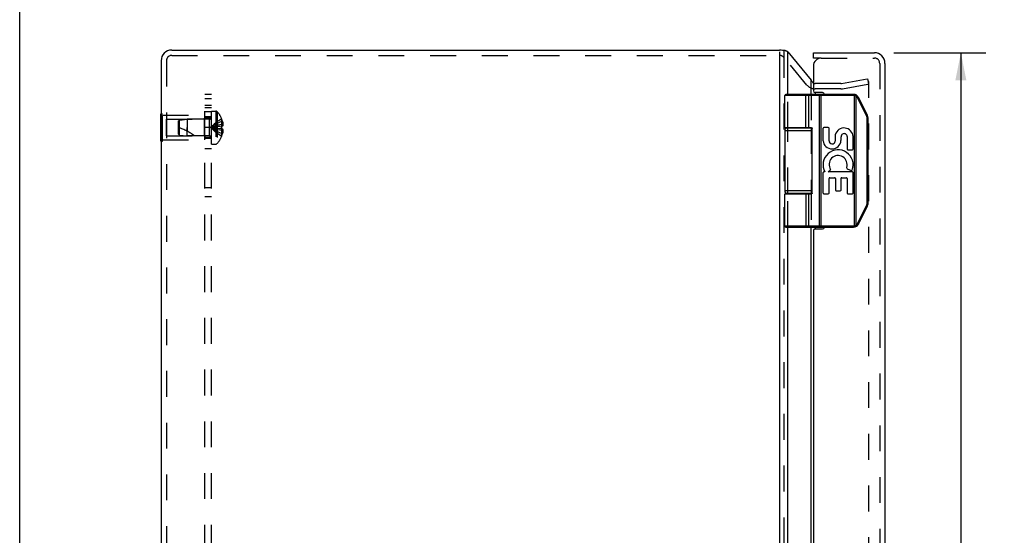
# Model space of a CAD drawing. Header units: inches. Extents: x 0 to 53.1, y 0 to 34.4.
# Tile 3 of 8: x 0 to 11.1, y 13.6 to 19.4. Entities that reach past the tile are written whole.
import ezdxf

# ---------------------------------------------------------------- set-up
doc = ezdxf.new("R2010")
doc.units = ezdxf.units.IN
doc.header["$LTSCALE"] = 2.921875
doc.header["$MEASUREMENT"] = 0
doc.linetypes.add('HIDDEN', pattern=[0.2, 0.1, -0.1])
doc.layers.get('0').update_dxf_attribs({"linetype": 'CONTINUOUS'})
for name, color, linetype in [('DEFAULT_2', 8, 'HIDDEN'), ('DIMENSIONS', 7, 'CONTINUOUS'), ('DOOR_ASSEMBLY', 7, 'CONTINUOUS'), ('SUBPANEL', 7, 'CONTINUOUS')]:
    doc.layers.add(name, color=color, linetype=linetype)
doc.styles.get("Standard").update_dxf_attribs({"font": 'arial.ttf'})
doc.dimstyles.new('DIMSTYLE_1', dxfattribs={"dimtxt": 0.234375, "dimasz": 0.3125, "dimexe": 0.09, "dimexo": 0.07, "dimgap": 0.0375, "dimtad": 0, "dimtih": 1, "dimtoh": 1, "dimzin": 4, "dimdsep": 46, "dimtxsty": 'Standard', "dimblk": '_FILLED', "dimblk1": '_FILLED', "dimblk2": '_FILLED', "dimcen": 0.09, "dimazin": 1, "dimtfac": 1, "dimtdec": 3, "dimtofl": 0, "dimtmove": 0, "dimatfit": 3, "dimldrblk": '_FILLED', "dimfxl": 0, "dimtolj": 1, "dimtzin": 4, "dimarcsym": 0})

# ---------------------------------------------------------------- blocks, each defined once
blk = doc.blocks.new('_FILLED')
at = {"color": 0, "linetype": 'ByBlock'}
blk.add_solid([(0, 0), (-1, 0.2), (-1, -0.2)], dxfattribs=at)
blk = doc.blocks.new('*D13')
at = {"layer": 'DIMENSIONS', "color": 2, "linetype": 'Continuous'}
for p, q in [((9.882, 19.007), (10.923, 19.007)), ((10.641, 19.007), (10.641, 13.431)), ((10.641, 7.067), (10.641, 12.611)), ((9.882, 7.067), (10.923, 7.067))]:
    blk.add_line(p, q, dxfattribs=at)
at = {"layer": 'DIMENSIONS', "color": 2, "linetype": 'Continuous', "xscale": 0.3125, "yscale": 0.3125, "zscale": 0.3125}
for p, rotation in [((10.641, 19.007), 90), ((10.641, 7.067), 270)]:
    blk.add_blockref('_FILLED', p, dxfattribs=dict(at, rotation=rotation))
at = {"layer": 'DIMENSIONS', "color": 2, "linetype": 'Continuous', "insert": (10.641, 13.314), "char_height": 0.2344, "width": 0.98106, "attachment_point": 2, "line_spacing_factor": 0.9}
blk.add_mtext('11.94\\PDOOR', dxfattribs=at)

msp = doc.modelspace()

# ---------------------------------------------------------------- linework, layer by layer
at = {"color": 7, "linetype": 'Continuous'}
for p, q in [((0, 0), (0, 34.375)), ((8.653, 19.032), (8.623, 19.032)), ((1.595, 18.006), (1.595, 18.318)), ((1.595, 18.318), (1.599, 18.318)), ((1.595, 18.162), (1.599, 18.162)), ((1.595, 18.006), (1.599, 18.006))]:
    msp.add_line(p, q, dxfattribs=at)
at = {"color": 3, "linetype": 'Continuous'}
for p, q in [((1.719, 19.037), (8.592, 19.037)), ((8.592, 19.016), (8.592, 7.106)), ((8.684, 18.537), (8.684, 19.016)), ((8.684, 19.016), (8.947, 18.698)), ((1.599, 18.917), (1.599, 7.157)), ((8.947, 18.537), (8.947, 18.698)), ((8.993, 18.557), (8.993, 18.537)), ((8.684, 18.157), (8.684, 18.162)), ((8.947, 18.157), (8.947, 18.161)), ((8.684, 17.412), (8.684, 17.417)), ((8.947, 17.412), (8.947, 17.417)), ((8.684, 9.037), (8.684, 17.037)), ((8.947, 9.037), (8.947, 17.037)), ((8.993, 17.037), (8.993, 17.017))]:
    msp.add_line(p, q, dxfattribs=at)
for points in [[(8.635, 19.027), (8.637, 19.028), (8.639, 19.029), (8.642, 19.03), (8.645, 19.031), (8.647, 19.031), (8.65, 19.032), (8.653, 19.032), (8.653, 19.032)], [(8.653, 19.032), (8.655, 19.032), (8.658, 19.031), (8.661, 19.031), (8.663, 19.03), (8.665, 19.029), (8.667, 19.028), (8.669, 19.027)], [(8.684, 19.016), (8.682, 19.018), (8.679, 19.02), (8.677, 19.021), (8.674, 19.023), (8.672, 19.025), (8.669, 19.027)], [(8.947, 18.698), (8.948, 18.696), (8.949, 18.694), (8.95, 18.693), (8.951, 18.691), (8.952, 18.689), (8.953, 18.688)], [(8.953, 18.688), (8.958, 18.682), (8.962, 18.676), (8.967, 18.67), (8.972, 18.664), (8.973, 18.662)]]:
    msp.add_lwpolyline(points, dxfattribs=at)
for centre, radius, start, end in [((1.719, 18.917), 0.12, 90, 180), ((8.592, 18.917), 0.12, 73.6982, 90), ((8.993, 18.719), 0.06, 250.4463, 251.1917)]:
    msp.add_arc(centre, radius, start, end, dxfattribs=at)
at = {"layer": 'DEFAULT_2', "color": 8, "linetype": 'HIDDEN'}
for p, q in [((1.719, 18.977), (8.592, 18.977)), ((8.638, 19.016), (8.638, 7.158)), ((8.901, 18.642), (8.638, 18.955)), ((1.659, 18.917), (1.659, 7.157)), ((9.292, 18.66), (9.589, 18.712)), ((9.599, 18.653), (9.589, 18.712)), ((9.282, 18.659), (8.993, 18.659)), ((9.282, 18.599), (8.993, 18.599)), ((9.302, 18.601), (9.599, 18.653)), ((9.599, 7.396), (9.599, 18.677)), ((8.684, 18.162), (8.684, 18.537)), ((8.947, 18.537), (8.947, 18.161)), ((1.599, 18.318), (1.616, 18.318)), ((1.616, 18.006), (1.616, 18.318)), ((1.616, 18.302), (2.095, 18.302)), ((1.657, 18.257), (1.657, 18.067)), ((1.657, 18.257), (2.085, 18.257)), ((2.085, 18.257), (2.095, 18.267)), ((2.085, 18.257), (2.085, 18.067)), ((2.095, 18.022), (2.095, 18.302)), ((2.17, 17.975), (2.17, 18.348)), ((2.17, 18.348), (2.216, 18.348)), ((2.216, 18.348), (2.216, 17.975)), ((2.231, 18.342), (2.231, 17.981)), ((2.283, 18.261), (2.283, 18.261)), ((2.283, 18.261), (2.283, 18.26)), ((2.283, 18.26), (2.283, 18.177)), ((1.599, 18.162), (1.616, 18.162)), ((1.795, 18.236), (1.805, 18.247)), ((1.795, 18.088), (1.795, 18.236)), ((1.805, 18.247), (1.895, 18.256)), ((1.805, 18.077), (1.805, 18.247)), ((1.895, 18.256), (1.895, 18.162)), ((2.142, 18.256), (1.895, 18.256)), ((1.895, 18.068), (1.895, 18.162)), ((1.895, 18.162), (1.895, 18.12)), ((2.142, 18.256), (2.142, 18.068)), ((2.219, 18.17), (2.198, 18.168)), ((2.24, 18.173), (2.218, 18.17)), ((2.261, 18.175), (2.239, 18.173)), ((2.283, 18.177), (2.261, 18.175)), ((2.283, 18.146), (2.261, 18.148)), ((2.283, 18.23), (2.293, 18.23)), ((2.283, 18.197), (2.298, 18.197)), ((2.283, 18.177), (2.283, 18.175)), ((2.283, 18.177), (2.293, 18.177)), ((2.283, 18.177), (2.283, 18.177)), ((2.283, 18.164), (2.283, 18.162)), ((2.283, 18.162), (2.283, 18.159)), ((2.283, 18.149), (2.283, 18.146)), ((2.283, 18.146), (2.283, 18.063)), ((2.283, 18.146), (2.283, 18.146)), ((2.293, 18.146), (2.283, 18.146)), ((8.684, 17.417), (8.684, 18.157)), ((8.947, 18.157), (8.947, 17.417)), ((1.657, 18.067), (2.085, 18.067)), ((1.795, 18.088), (1.805, 18.077)), ((1.805, 18.077), (1.895, 18.068)), ((2.142, 18.068), (1.895, 18.068)), ((2.085, 18.067), (2.095, 18.057)), ((2.283, 18.127), (2.298, 18.127)), ((2.283, 18.093), (2.293, 18.093)), ((2.283, 18.063), (2.283, 18.062)), ((2.283, 18.062), (2.283, 18.062)), ((1.599, 18.006), (1.616, 18.006)), ((1.616, 18.022), (2.095, 18.022)), ((2.17, 17.975), (2.216, 17.975)), ((8.684, 17.037), (8.684, 17.412)), ((8.947, 17.412), (8.947, 17.037))]:
    msp.add_line(p, q, dxfattribs=at)
for points in [[(9.589, 18.687), (9.589, 18.687), (9.588, 18.687)], [(9.594, 18.686), (9.593, 18.687), (9.592, 18.687), (9.591, 18.687), (9.59, 18.687), (9.589, 18.687)], [(9.599, 18.677), (9.599, 18.679), (9.599, 18.68), (9.599, 18.681), (9.598, 18.682), (9.598, 18.683), (9.597, 18.683), (9.596, 18.684), (9.596, 18.685), (9.595, 18.686), (9.594, 18.686)], [(2.283, 18.261), (2.261, 18.247), (2.239, 18.232), (2.218, 18.216), (2.198, 18.199), (2.178, 18.181), (2.159, 18.162)], [(2.283, 18.23), (2.261, 18.221), (2.24, 18.21), (2.219, 18.199), (2.198, 18.188), (2.178, 18.175), (2.159, 18.162)], [(2.283, 18.197), (2.261, 18.192), (2.24, 18.187), (2.219, 18.181), (2.198, 18.175), (2.178, 18.168), (2.159, 18.162)], [(2.198, 18.168), (2.178, 18.165), (2.159, 18.162)], [(2.198, 18.168), (2.178, 18.165), (2.159, 18.162)], [(2.283, 18.062), (2.261, 18.076), (2.239, 18.091), (2.218, 18.107), (2.198, 18.124), (2.178, 18.142), (2.159, 18.162)], [(2.283, 18.093), (2.261, 18.103), (2.24, 18.113), (2.219, 18.124), (2.198, 18.136), (2.178, 18.148), (2.159, 18.162)], [(2.283, 18.127), (2.261, 18.132), (2.24, 18.137), (2.219, 18.142), (2.198, 18.148), (2.178, 18.155), (2.159, 18.162)], [(2.261, 18.148), (2.239, 18.151), (2.218, 18.153), (2.198, 18.156), (2.178, 18.159), (2.159, 18.162)], [(2.24, 18.151), (2.219, 18.153), (2.198, 18.156), (2.178, 18.159), (2.159, 18.162)], [(2.283, 18.162), (2.283, 18.164), (2.283, 18.167), (2.283, 18.169), (2.283, 18.172), (2.283, 18.175), (2.283, 18.177)], [(2.283, 18.172), (2.283, 18.169), (2.283, 18.167)], [(2.283, 18.146), (2.283, 18.149), (2.283, 18.151), (2.283, 18.154), (2.283, 18.156), (2.283, 18.159), (2.283, 18.162)], [(2.283, 18.156), (2.283, 18.154), (2.283, 18.151)], [(2.293, 18.23), (2.294, 18.226), (2.295, 18.222), (2.296, 18.218), (2.296, 18.213), (2.297, 18.209), (2.298, 18.205), (2.298, 18.201), (2.298, 18.197)], [(2.298, 18.197), (2.298, 18.194), (2.298, 18.192), (2.297, 18.19), (2.297, 18.187), (2.296, 18.185), (2.295, 18.182), (2.294, 18.18), (2.293, 18.177)], [(2.293, 18.146), (2.294, 18.144), (2.295, 18.141), (2.296, 18.139), (2.297, 18.136), (2.297, 18.134), (2.298, 18.131), (2.298, 18.129), (2.298, 18.127)], [(2.298, 18.127), (2.298, 18.123), (2.298, 18.118), (2.297, 18.114), (2.296, 18.11), (2.296, 18.106), (2.295, 18.102), (2.294, 18.097), (2.293, 18.093)]]:
    msp.add_lwpolyline(points, dxfattribs=at)
for centre, radius, start, end in [((1.719, 18.917), 0.06, 90, 180), ((8.592, 18.917), 0.06, 40, 90), ((8.993, 18.719), 0.12, 220, 270), ((8.993, 18.719), 0.06, 254.7667, 270), ((9.282, 18.719), 0.06, 270, 280), ((9.282, 18.719), 0.12, 270, 280), ((2.142, 18.284), 0.0282, 270, 360), ((2.216, 18.328), 0.02, 43.5138, 90), ((2.041, 18.162), 0.262, 22.3613, 43.5138), ((2.041, 18.162), 0.261, 15.1941, 22.0894), ((1.625, 17.616), 0.571, 52.1862, 72.6646), ((2.142, 18.039), 0.0282, 0, 90), ((2.041, 18.162), 0.262, 316.4862, 337.6387), ((2.041, 18.162), 0.261, 337.9106, 344.8059), ((2.216, 17.995), 0.02, 270, 316.4862)]:
    msp.add_arc(centre, radius, start, end, dxfattribs=at)
at = {"layer": 'DOOR_ASSEMBLY', "color": 7, "linetype": 'Continuous'}
for p, q in [((8.973, 18.947), (8.973, 19.007)), ((9.063, 18.947), (8.973, 18.947)), ((8.65, 18.162), (8.65, 18.524)), ((9.428, 18.524), (8.65, 18.524)), ((9.428, 18.537), (8.663, 18.537)), ((8.881, 18.537), (8.881, 18.537)), ((8.881, 18.537), (8.881, 18.537)), ((8.881, 18.537), (8.881, 18.537)), ((8.881, 18.537), (8.881, 18.537)), ((8.887, 18.162), (8.887, 18.524)), ((8.887, 18.162), (8.887, 18.524)), ((8.923, 18.162), (8.923, 18.524)), ((9.044, 18.532), (9.043, 18.532)), ((9.044, 18.532), (9.044, 18.532)), ((9.044, 18.531), (9.044, 18.532)), ((9.044, 18.531), (9.044, 18.531)), ((9.044, 18.53), (9.044, 18.531)), ((9.044, 18.53), (9.044, 18.53)), ((9.044, 18.53), (9.044, 18.53)), ((9.044, 18.529), (9.044, 18.53)), ((9.044, 18.529), (9.044, 18.529)), ((9.044, 18.529), (9.044, 18.529)), ((9.044, 18.528), (9.044, 18.529)), ((9.044, 18.528), (9.044, 18.528)), ((9.044, 18.527), (9.044, 18.528)), ((9.044, 18.527), (9.044, 18.527)), ((9.044, 18.526), (9.044, 18.526)), ((9.044, 18.525), (9.044, 18.526)), ((9.044, 18.525), (9.044, 18.525)), ((9.044, 18.525), (9.044, 18.525)), ((9.044, 18.524), (9.044, 18.525)), ((9.044, 17.05), (9.044, 18.524)), ((9.063, 17.037), (9.063, 18.537)), ((9.428, 18.524), (9.428, 18.537)), ((9.44, 18.522), (9.443, 18.535)), ((9.44, 17.051), (9.44, 18.522)), ((9.457, 18.516), (9.458, 18.516)), ((9.457, 18.515), (9.457, 18.516)), ((9.457, 17.058), (9.457, 18.515)), ((9.458, 18.518), (9.459, 18.518)), ((9.458, 18.517), (9.458, 18.518)), ((9.458, 18.516), (9.458, 18.517)), ((9.459, 18.519), (9.46, 18.52)), ((9.459, 18.519), (9.459, 18.519)), ((9.459, 18.519), (9.459, 18.519)), ((9.459, 18.518), (9.459, 18.519)), ((9.46, 18.52), (9.46, 18.521)), ((9.46, 18.521), (9.461, 18.521)), ((9.46, 18.52), (9.46, 18.52)), ((9.46, 18.52), (9.46, 18.52)), ((9.461, 18.523), (9.461, 18.523)), ((9.461, 18.522), (9.461, 18.523)), ((9.461, 18.522), (9.461, 18.522)), ((9.461, 18.522), (9.461, 18.522)), ((9.461, 18.522), (9.461, 18.522)), ((9.461, 18.521), (9.461, 18.522)), ((9.474, 18.497), (9.475, 18.497)), ((9.474, 18.496), (9.474, 18.497)), ((9.575, 18.294), (9.474, 18.496)), ((9.475, 18.497), (9.476, 18.497)), ((9.476, 18.497), (9.477, 18.498)), ((9.477, 18.498), (9.478, 18.499)), ((9.477, 18.498), (9.477, 18.498)), ((9.478, 18.499), (9.479, 18.499)), ((9.479, 18.499), (9.48, 18.499)), ((9.479, 18.499), (9.479, 18.499)), ((9.48, 18.5), (9.48, 18.5)), ((9.48, 18.499), (9.48, 18.5)), ((9.48, 18.5), (9.481, 18.5)), ((9.481, 18.5), (9.482, 18.501)), ((9.481, 18.5), (9.481, 18.5)), ((9.481, 18.5), (9.481, 18.5)), ((9.482, 18.501), (9.482, 18.501)), ((9.482, 18.501), (9.482, 18.501)), ((9.482, 18.501), (9.482, 18.501)), ((9.482, 18.501), (9.482, 18.501)), ((9.585, 18.3), (9.484, 18.502)), ((9.576, 18.295), (9.577, 18.295)), ((9.577, 18.295), (9.578, 18.295)), ((9.578, 18.296), (9.579, 18.296)), ((9.579, 18.296), (9.58, 18.297)), ((9.58, 18.297), (9.581, 18.297)), ((9.58, 18.297), (9.58, 18.297)), ((9.58, 17.301), (9.58, 18.272)), ((9.58, 18.272), (9.591, 18.272)), ((9.581, 18.297), (9.582, 18.298)), ((9.581, 18.297), (9.581, 18.297)), ((9.582, 18.298), (9.583, 18.298)), ((9.582, 18.298), (9.582, 18.298)), ((9.582, 18.298), (9.582, 18.298)), ((9.582, 18.298), (9.582, 18.298)), ((9.583, 18.299), (9.583, 18.299)), ((9.583, 18.298), (9.583, 18.299)), ((9.583, 18.299), (9.584, 18.299)), ((9.583, 18.298), (9.583, 18.298)), ((9.591, 17.301), (9.591, 18.272)), ((8.68, 18.157), (8.959, 18.157)), ((8.73, 18.162), (8.73, 18.157)), ((8.886, 18.162), (8.886, 18.157)), ((8.961, 17.422), (8.961, 18.152)), ((9.082, 18.154), (9.082, 18.013)), ((9.142, 18.163), (9.091, 18.163)), ((9.151, 18.013), (9.151, 18.154)), ((8.65, 18.127), (8.65, 17.447)), ((8.65, 18.127), (8.961, 18.127)), ((9.221, 18.081), (9.221, 18.006)), ((9.286, 18.014), (9.286, 18.057)), ((9.355, 18.059), (9.355, 17.92)), ((9.422, 17.92), (9.422, 18.059)), ((9.363, 17.911), (9.414, 17.911)), ((9.082, 17.653), (9.082, 17.422)), ((9.102, 17.662), (9.091, 17.662)), ((9.14, 17.662), (9.165, 17.68)), ((9.414, 17.662), (9.14, 17.662)), ((9.159, 17.594), (9.214, 17.594)), ((9.294, 17.594), (9.347, 17.594)), ((9.356, 17.696), (9.401, 17.677)), ((9.422, 17.422), (9.422, 17.653)), ((9.151, 17.422), (9.151, 17.586)), ((9.222, 17.586), (9.222, 17.456)), ((9.286, 17.456), (9.286, 17.586)), ((9.355, 17.586), (9.355, 17.422)), ((8.961, 17.447), (8.65, 17.447)), ((8.65, 17.05), (8.65, 17.412)), ((8.65, 17.412), (8.941, 17.412)), ((8.959, 17.417), (8.68, 17.417)), ((8.73, 17.417), (8.73, 17.412)), ((8.886, 17.417), (8.886, 17.412)), ((8.923, 17.05), (8.923, 17.412)), ((9.091, 17.413), (9.142, 17.413)), ((9.231, 17.448), (9.278, 17.448)), ((9.363, 17.413), (9.414, 17.413)), ((9.474, 17.077), (9.575, 17.279)), ((9.484, 17.071), (9.585, 17.273)), ((9.575, 17.279), (9.576, 17.279)), ((9.576, 17.279), (9.577, 17.278)), ((9.577, 17.278), (9.577, 17.278)), ((9.577, 17.278), (9.578, 17.278)), ((9.578, 17.278), (9.579, 17.277)), ((9.579, 17.277), (9.58, 17.277)), ((9.58, 17.301), (9.591, 17.301)), ((9.58, 17.277), (9.58, 17.277)), ((9.58, 17.277), (9.58, 17.276)), ((9.58, 17.276), (9.581, 17.276)), ((9.581, 17.276), (9.581, 17.276)), ((9.581, 17.276), (9.582, 17.276)), ((9.582, 17.276), (9.582, 17.275)), ((9.582, 17.275), (9.582, 17.275)), ((9.582, 17.275), (9.582, 17.275)), ((9.582, 17.275), (9.583, 17.275)), ((9.583, 17.275), (9.583, 17.275)), ((9.583, 17.275), (9.583, 17.275)), ((9.583, 17.275), (9.583, 17.275)), ((8.65, 17.05), (9.428, 17.05)), ((8.663, 17.037), (9.428, 17.037)), ((8.881, 17.037), (8.881, 17.037)), ((8.881, 17.037), (8.881, 17.037)), ((8.881, 17.037), (8.881, 17.037)), ((8.881, 17.037), (8.881, 17.037)), ((8.881, 17.037), (8.881, 17.037)), ((9.044, 17.05), (9.044, 17.049)), ((9.044, 17.049), (9.044, 17.049)), ((9.044, 17.049), (9.044, 17.048)), ((9.044, 17.048), (9.044, 17.048)), ((9.044, 17.048), (9.044, 17.048)), ((9.044, 17.048), (9.044, 17.047)), ((9.044, 17.047), (9.044, 17.047)), ((9.044, 17.047), (9.044, 17.046)), ((9.044, 17.046), (9.044, 17.046)), ((9.044, 17.046), (9.044, 17.045)), ((9.044, 17.045), (9.044, 17.045)), ((9.044, 17.045), (9.044, 17.045)), ((9.044, 17.045), (9.044, 17.044)), ((9.044, 17.044), (9.044, 17.043)), ((9.044, 17.044), (9.044, 17.044)), ((9.044, 17.043), (9.044, 17.043)), ((9.044, 17.043), (9.044, 17.043)), ((9.044, 17.043), (9.044, 17.042)), ((9.044, 17.042), (9.044, 17.042)), ((9.044, 17.042), (9.044, 17.042)), ((9.428, 17.05), (9.428, 17.037)), ((9.44, 17.051), (9.443, 17.039)), ((9.457, 17.058), (9.457, 17.057)), ((9.457, 17.057), (9.458, 17.057)), ((9.458, 17.057), (9.458, 17.056)), ((9.458, 17.056), (9.458, 17.056)), ((9.458, 17.056), (9.459, 17.055)), ((9.459, 17.055), (9.459, 17.055)), ((9.459, 17.055), (9.459, 17.054)), ((9.459, 17.054), (9.459, 17.054)), ((9.459, 17.054), (9.46, 17.054)), ((9.46, 17.054), (9.46, 17.053)), ((9.46, 17.053), (9.46, 17.053)), ((9.46, 17.053), (9.46, 17.053)), ((9.46, 17.053), (9.46, 17.052)), ((9.46, 17.052), (9.461, 17.052)), ((9.461, 17.052), (9.461, 17.052)), ((9.461, 17.052), (9.461, 17.052)), ((9.461, 17.052), (9.461, 17.051)), ((9.461, 17.051), (9.461, 17.051)), ((9.461, 17.051), (9.461, 17.051)), ((9.474, 17.077), (9.475, 17.077)), ((9.475, 17.077), (9.476, 17.076)), ((9.476, 17.076), (9.476, 17.076)), ((9.476, 17.076), (9.477, 17.075)), ((9.477, 17.075), (9.478, 17.075)), ((9.478, 17.075), (9.478, 17.075)), ((9.478, 17.075), (9.479, 17.074)), ((9.479, 17.074), (9.479, 17.074)), ((9.479, 17.074), (9.48, 17.074)), ((9.48, 17.074), (9.48, 17.074)), ((9.48, 17.074), (9.481, 17.073)), ((9.481, 17.073), (9.481, 17.073)), ((9.481, 17.073), (9.481, 17.073)), ((9.481, 17.073), (9.481, 17.073)), ((9.481, 17.073), (9.482, 17.073)), ((9.482, 17.073), (9.482, 17.073)), ((9.482, 17.073), (9.482, 17.073)), ((9.482, 17.073), (9.482, 17.072))]:
    msp.add_line(p, q, dxfattribs=at)
at = {"layer": 'DOOR_ASSEMBLY', "color": 3, "linetype": 'Continuous'}
for p, q in [((8.973, 19.007), (9.663, 19.007)), ((8.973, 18.857), (8.973, 18.577)), ((9.783, 18.887), (9.783, 7.187)), ((9.078, 18.557), (8.993, 18.557)), ((8.973, 16.997), (8.973, 9.077)), ((8.993, 17.017), (9.078, 17.017))]:
    msp.add_line(p, q, dxfattribs=at)
at = {"layer": 'DOOR_ASSEMBLY', "color": 8, "linetype": 'HIDDEN'}
for p, q in [((9.063, 18.947), (9.663, 18.947)), ((9.723, 18.887), (9.723, 7.187))]:
    msp.add_line(p, q, dxfattribs=at)
at = {"layer": 'DOOR_ASSEMBLY', "color": 7, "linetype": 'Continuous'}
for points in [[(8.887, 18.524), (8.887, 18.524), (8.887, 18.524), (8.887, 18.525), (8.887, 18.525), (8.887, 18.525), (8.887, 18.525), (8.887, 18.525), (8.887, 18.526), (8.887, 18.526), (8.887, 18.526), (8.887, 18.526), (8.887, 18.526), (8.887, 18.527), (8.887, 18.527), (8.887, 18.527), (8.887, 18.527), (8.887, 18.528), (8.887, 18.528), (8.887, 18.528), (8.887, 18.528), (8.887, 18.528), (8.887, 18.529), (8.887, 18.529), (8.887, 18.529), (8.887, 18.529), (8.887, 18.529), (8.887, 18.53), (8.887, 18.53), (8.886, 18.53), (8.886, 18.53), (8.886, 18.53), (8.886, 18.53), (8.886, 18.531), (8.886, 18.531), (8.886, 18.531), (8.886, 18.531), (8.886, 18.531), (8.886, 18.532), (8.886, 18.532), (8.886, 18.532), (8.886, 18.532), (8.886, 18.532), (8.886, 18.532), (8.886, 18.533), (8.885, 18.533), (8.885, 18.533), (8.885, 18.533), (8.885, 18.533), (8.885, 18.533), (8.885, 18.533), (8.885, 18.534), (8.885, 18.534), (8.885, 18.534), (8.885, 18.534), (8.885, 18.534), (8.885, 18.534), (8.884, 18.534), (8.884, 18.535), (8.884, 18.535), (8.884, 18.535), (8.884, 18.535), (8.884, 18.535), (8.884, 18.535), (8.884, 18.535), (8.884, 18.535), (8.884, 18.535), (8.883, 18.535), (8.883, 18.536), (8.883, 18.536), (8.883, 18.536), (8.883, 18.536), (8.883, 18.536), (8.883, 18.536), (8.883, 18.536), (8.883, 18.536), (8.883, 18.536), (8.882, 18.536), (8.882, 18.536), (8.882, 18.536), (8.882, 18.536), (8.882, 18.536), (8.882, 18.536), (8.882, 18.536), (8.882, 18.537), (8.882, 18.537), (8.881, 18.537), (8.881, 18.537), (8.881, 18.537)], [(8.887, 18.524), (8.887, 18.524), (8.887, 18.524), (8.887, 18.525), (8.887, 18.525), (8.887, 18.525), (8.887, 18.525), (8.887, 18.525), (8.887, 18.526), (8.887, 18.526), (8.887, 18.526), (8.887, 18.526), (8.887, 18.526), (8.887, 18.527), (8.887, 18.527), (8.887, 18.527), (8.887, 18.527), (8.887, 18.528), (8.887, 18.528), (8.887, 18.528), (8.887, 18.528), (8.887, 18.528), (8.887, 18.529), (8.887, 18.529), (8.887, 18.529), (8.887, 18.529), (8.887, 18.529), (8.887, 18.53), (8.887, 18.53), (8.887, 18.53), (8.886, 18.53), (8.886, 18.53), (8.886, 18.53), (8.886, 18.531), (8.886, 18.531), (8.886, 18.531), (8.886, 18.531), (8.886, 18.531), (8.886, 18.532), (8.886, 18.532), (8.886, 18.532), (8.886, 18.532), (8.886, 18.532), (8.886, 18.532), (8.886, 18.533), (8.885, 18.533), (8.885, 18.533), (8.885, 18.533), (8.885, 18.533), (8.885, 18.533), (8.885, 18.533), (8.885, 18.534), (8.885, 18.534), (8.885, 18.534), (8.885, 18.534), (8.885, 18.534), (8.885, 18.534), (8.884, 18.534), (8.884, 18.535), (8.884, 18.535), (8.884, 18.535), (8.884, 18.535), (8.884, 18.535), (8.884, 18.535), (8.884, 18.535), (8.884, 18.535), (8.884, 18.535), (8.884, 18.535), (8.883, 18.536), (8.883, 18.536), (8.883, 18.536), (8.883, 18.536), (8.883, 18.536), (8.883, 18.536), (8.883, 18.536), (8.883, 18.536), (8.883, 18.536), (8.882, 18.536), (8.882, 18.536), (8.882, 18.536), (8.882, 18.536), (8.882, 18.536), (8.882, 18.536), (8.882, 18.536), (8.882, 18.537), (8.882, 18.537), (8.882, 18.537), (8.881, 18.537), (8.881, 18.537), (8.881, 18.537)], [(8.923, 18.524), (8.923, 18.524), (8.923, 18.524), (8.923, 18.524), (8.923, 18.525), (8.923, 18.525), (8.923, 18.525), (8.923, 18.525), (8.923, 18.525), (8.923, 18.526), (8.923, 18.526), (8.923, 18.526), (8.923, 18.526), (8.923, 18.526), (8.923, 18.527), (8.923, 18.527), (8.923, 18.527), (8.923, 18.527), (8.923, 18.528), (8.923, 18.528), (8.923, 18.528), (8.923, 18.528), (8.923, 18.528), (8.923, 18.529), (8.922, 18.529), (8.922, 18.529), (8.922, 18.529), (8.922, 18.529), (8.922, 18.53), (8.922, 18.53), (8.922, 18.53), (8.922, 18.53), (8.922, 18.53), (8.922, 18.53), (8.922, 18.531), (8.922, 18.531), (8.922, 18.531), (8.921, 18.531), (8.921, 18.531), (8.921, 18.532), (8.921, 18.532), (8.921, 18.532), (8.921, 18.532), (8.921, 18.532), (8.921, 18.532), (8.921, 18.533), (8.921, 18.533), (8.92, 18.533), (8.92, 18.533), (8.92, 18.533), (8.92, 18.533), (8.92, 18.533), (8.92, 18.534), (8.92, 18.534), (8.92, 18.534), (8.919, 18.534), (8.919, 18.534), (8.919, 18.534), (8.919, 18.534), (8.919, 18.535), (8.919, 18.535), (8.919, 18.535), (8.918, 18.535), (8.918, 18.535), (8.918, 18.535), (8.918, 18.535), (8.918, 18.535), (8.918, 18.535), (8.918, 18.535), (8.917, 18.536), (8.917, 18.536), (8.917, 18.536), (8.917, 18.536), (8.917, 18.536), (8.917, 18.536), (8.917, 18.536), (8.916, 18.536), (8.916, 18.536), (8.916, 18.536), (8.916, 18.536), (8.916, 18.536), (8.916, 18.536), (8.915, 18.536), (8.915, 18.536), (8.915, 18.536), (8.915, 18.537), (8.915, 18.537), (8.915, 18.537), (8.914, 18.537), (8.914, 18.537), (8.914, 18.537), (8.914, 18.537), (8.914, 18.537), (8.914, 18.537), (8.913, 18.537)], [(9.043, 18.532), (9.043, 18.532), (9.043, 18.533), (9.043, 18.533), (9.043, 18.533), (9.043, 18.533), (9.043, 18.533), (9.043, 18.533), (9.043, 18.533), (9.043, 18.534), (9.043, 18.534), (9.043, 18.534), (9.043, 18.534), (9.043, 18.534), (9.043, 18.534), (9.043, 18.534), (9.043, 18.535), (9.043, 18.535), (9.043, 18.535), (9.043, 18.535), (9.043, 18.535), (9.043, 18.535), (9.043, 18.535), (9.043, 18.535), (9.043, 18.535), (9.043, 18.535), (9.043, 18.536), (9.043, 18.536), (9.043, 18.536), (9.043, 18.536), (9.043, 18.536), (9.043, 18.536), (9.043, 18.536), (9.043, 18.536), (9.043, 18.536), (9.042, 18.536), (9.042, 18.536), (9.042, 18.536), (9.042, 18.536), (9.042, 18.536), (9.042, 18.536), (9.042, 18.536), (9.042, 18.537), (9.042, 18.537), (9.042, 18.537), (9.042, 18.537), (9.042, 18.537), (9.042, 18.537), (9.042, 18.537), (9.042, 18.537), (9.042, 18.537), (9.042, 18.537)], [(9.044, 18.526), (9.044, 18.526), (9.044, 18.527)], [(9.457, 18.515), (9.457, 18.516), (9.456, 18.516), (9.455, 18.516), (9.455, 18.517), (9.454, 18.517), (9.454, 18.517), (9.453, 18.517), (9.453, 18.518), (9.452, 18.518), (9.452, 18.518), (9.451, 18.518), (9.451, 18.519), (9.45, 18.519), (9.45, 18.519), (9.449, 18.519), (9.449, 18.519), (9.448, 18.52), (9.448, 18.52), (9.447, 18.52), (9.446, 18.52), (9.446, 18.52), (9.445, 18.521), (9.445, 18.521), (9.444, 18.521), (9.444, 18.521), (9.443, 18.521), (9.443, 18.522), (9.442, 18.522), (9.441, 18.522), (9.441, 18.522), (9.44, 18.522), (9.44, 18.522)], [(9.474, 18.496), (9.474, 18.497), (9.473, 18.497), (9.473, 18.498), (9.473, 18.498), (9.473, 18.499), (9.472, 18.499), (9.472, 18.5), (9.472, 18.5), (9.471, 18.5), (9.471, 18.501), (9.471, 18.501), (9.471, 18.502), (9.47, 18.502), (9.47, 18.503), (9.47, 18.503), (9.469, 18.504), (9.469, 18.504), (9.469, 18.504), (9.468, 18.505), (9.468, 18.505), (9.468, 18.506), (9.467, 18.506), (9.467, 18.507), (9.467, 18.507), (9.466, 18.507), (9.466, 18.508), (9.466, 18.508), (9.465, 18.508), (9.465, 18.509), (9.464, 18.509), (9.464, 18.51), (9.464, 18.51), (9.463, 18.51), (9.463, 18.511), (9.463, 18.511), (9.462, 18.511), (9.462, 18.512), (9.461, 18.512), (9.461, 18.512), (9.46, 18.513), (9.46, 18.513), (9.46, 18.513), (9.459, 18.514), (9.459, 18.514), (9.458, 18.514), (9.458, 18.515), (9.457, 18.515), (9.457, 18.515)], [(9.46, 18.521), (9.46, 18.521), (9.46, 18.521)], [(9.461, 18.523), (9.462, 18.523), (9.462, 18.523), (9.462, 18.523), (9.462, 18.523), (9.462, 18.524), (9.462, 18.524), (9.462, 18.524), (9.462, 18.524), (9.462, 18.524), (9.462, 18.524), (9.462, 18.524), (9.462, 18.524), (9.462, 18.524), (9.462, 18.525), (9.462, 18.525), (9.462, 18.525), (9.462, 18.525), (9.462, 18.525), (9.462, 18.525), (9.462, 18.525), (9.462, 18.525), (9.462, 18.525), (9.462, 18.525), (9.462, 18.525), (9.462, 18.525), (9.462, 18.526), (9.462, 18.526), (9.462, 18.526), (9.462, 18.526), (9.463, 18.526), (9.463, 18.526), (9.463, 18.526), (9.463, 18.526), (9.463, 18.526), (9.463, 18.526), (9.462, 18.526), (9.462, 18.526), (9.462, 18.526), (9.462, 18.526), (9.462, 18.526), (9.462, 18.526), (9.462, 18.526), (9.462, 18.526)], [(9.482, 18.501), (9.482, 18.501), (9.483, 18.501), (9.483, 18.501), (9.483, 18.501), (9.483, 18.501), (9.483, 18.501), (9.483, 18.501), (9.483, 18.501), (9.483, 18.502), (9.483, 18.502), (9.483, 18.502), (9.483, 18.502), (9.483, 18.502), (9.483, 18.502), (9.483, 18.502), (9.483, 18.502), (9.483, 18.502), (9.484, 18.502), (9.484, 18.502), (9.484, 18.502), (9.484, 18.502), (9.484, 18.502), (9.484, 18.502), (9.484, 18.502), (9.484, 18.502), (9.484, 18.502), (9.484, 18.502), (9.484, 18.502), (9.484, 18.502), (9.484, 18.502)], [(9.575, 18.294), (9.575, 18.294), (9.576, 18.295)], [(9.58, 18.272), (9.58, 18.272), (9.58, 18.273), (9.58, 18.274), (9.58, 18.274), (9.58, 18.275), (9.58, 18.275), (9.58, 18.276), (9.58, 18.276), (9.58, 18.277), (9.58, 18.277), (9.58, 18.278), (9.58, 18.278), (9.58, 18.279), (9.58, 18.28), (9.58, 18.28), (9.579, 18.281), (9.579, 18.281), (9.579, 18.282), (9.579, 18.282), (9.579, 18.283), (9.579, 18.283), (9.579, 18.284), (9.579, 18.284), (9.578, 18.285), (9.578, 18.285), (9.578, 18.286), (9.578, 18.286), (9.578, 18.287), (9.578, 18.287), (9.578, 18.288), (9.577, 18.289), (9.577, 18.289), (9.577, 18.29), (9.577, 18.29), (9.577, 18.291), (9.576, 18.291), (9.576, 18.292), (9.576, 18.292), (9.576, 18.293), (9.575, 18.293), (9.575, 18.294), (9.575, 18.294)], [(9.578, 18.295), (9.578, 18.296), (9.578, 18.296)], [(9.584, 18.299), (9.584, 18.299), (9.584, 18.299), (9.584, 18.299), (9.584, 18.299), (9.584, 18.299), (9.584, 18.299), (9.584, 18.299), (9.584, 18.299), (9.584, 18.299), (9.584, 18.299), (9.584, 18.299), (9.584, 18.299), (9.584, 18.299), (9.584, 18.299), (9.585, 18.299), (9.585, 18.3), (9.585, 18.3), (9.585, 18.3), (9.585, 18.3), (9.585, 18.3), (9.585, 18.3), (9.585, 18.3), (9.585, 18.3), (9.585, 18.3), (9.585, 18.3), (9.585, 18.3), (9.585, 18.3), (9.585, 18.3), (9.585, 18.3), (9.585, 18.3)], [(8.65, 18.162), (8.941, 18.162), (8.942, 18.162), (8.943, 18.162), (8.943, 18.162), (8.944, 18.162), (8.945, 18.162), (8.945, 18.162), (8.946, 18.161), (8.947, 18.161), (8.947, 18.161), (8.948, 18.161), (8.948, 18.161), (8.949, 18.161), (8.949, 18.161), (8.95, 18.161), (8.95, 18.161), (8.95, 18.161), (8.951, 18.161), (8.951, 18.161), (8.952, 18.161), (8.952, 18.16), (8.952, 18.16), (8.953, 18.16), (8.953, 18.16), (8.953, 18.16), (8.954, 18.16), (8.954, 18.16), (8.954, 18.16), (8.955, 18.16), (8.955, 18.16), (8.955, 18.159), (8.955, 18.159), (8.956, 18.159), (8.956, 18.159), (8.956, 18.159), (8.956, 18.159), (8.956, 18.159), (8.957, 18.159), (8.957, 18.158), (8.957, 18.158), (8.957, 18.158), (8.957, 18.158), (8.958, 18.158), (8.958, 18.158), (8.958, 18.158), (8.958, 18.158), (8.958, 18.157), (8.958, 18.157), (8.959, 18.157), (8.959, 18.157), (8.959, 18.157), (8.959, 18.157), (8.959, 18.157), (8.959, 18.157), (8.959, 18.156), (8.959, 18.156), (8.96, 18.156), (8.96, 18.156), (8.96, 18.156), (8.96, 18.156), (8.96, 18.156), (8.96, 18.156), (8.96, 18.156), (8.96, 18.155), (8.96, 18.155), (8.96, 18.155), (8.96, 18.155), (8.96, 18.155), (8.961, 18.155), (8.961, 18.155), (8.961, 18.155), (8.961, 18.154), (8.961, 18.154), (8.961, 18.154), (8.961, 18.154), (8.961, 18.154), (8.961, 18.154), (8.961, 18.154), (8.961, 18.154), (8.961, 18.154), (8.961, 18.153), (8.961, 18.153), (8.961, 18.153), (8.961, 18.153), (8.961, 18.153), (8.961, 18.153), (8.961, 18.153), (8.961, 18.153), (8.961, 18.153), (8.961, 18.153), (8.961, 18.152), (8.961, 18.152), (8.961, 18.152), (8.961, 18.152), (8.961, 18.152), (8.961, 18.152), (8.961, 18.152), (8.961, 18.152)], [(8.887, 17.412), (8.887, 17.049), (8.887, 17.049), (8.887, 17.049), (8.887, 17.049), (8.887, 17.049), (8.887, 17.048), (8.887, 17.048), (8.887, 17.048), (8.887, 17.048), (8.887, 17.048), (8.887, 17.047), (8.887, 17.047), (8.887, 17.047), (8.887, 17.047), (8.887, 17.046), (8.887, 17.046), (8.887, 17.046), (8.887, 17.046), (8.887, 17.046), (8.887, 17.045), (8.887, 17.045), (8.887, 17.045), (8.887, 17.045), (8.887, 17.045), (8.887, 17.044), (8.887, 17.044), (8.887, 17.044), (8.887, 17.044), (8.887, 17.044), (8.886, 17.043), (8.886, 17.043), (8.886, 17.043), (8.886, 17.043), (8.886, 17.043), (8.886, 17.042), (8.886, 17.042), (8.886, 17.042), (8.886, 17.042), (8.886, 17.042), (8.886, 17.042), (8.886, 17.041), (8.886, 17.041), (8.886, 17.041), (8.886, 17.041), (8.886, 17.041), (8.885, 17.041), (8.885, 17.04), (8.885, 17.04), (8.885, 17.04), (8.885, 17.04), (8.885, 17.04), (8.885, 17.04), (8.885, 17.04), (8.885, 17.039), (8.885, 17.039), (8.885, 17.039), (8.885, 17.039), (8.884, 17.039), (8.884, 17.039), (8.884, 17.039), (8.884, 17.039), (8.884, 17.038), (8.884, 17.038), (8.884, 17.038), (8.884, 17.038), (8.884, 17.038), (8.884, 17.038), (8.883, 17.038), (8.883, 17.038), (8.883, 17.038), (8.883, 17.038), (8.883, 17.038), (8.883, 17.037), (8.883, 17.037), (8.883, 17.037), (8.883, 17.037), (8.883, 17.037), (8.882, 17.037), (8.882, 17.037), (8.882, 17.037), (8.882, 17.037), (8.882, 17.037), (8.882, 17.037), (8.882, 17.037), (8.882, 17.037), (8.882, 17.037), (8.881, 17.037), (8.881, 17.037), (8.881, 17.037)], [(8.887, 17.412), (8.887, 17.049), (8.887, 17.049), (8.887, 17.049), (8.887, 17.049), (8.887, 17.049), (8.887, 17.048), (8.887, 17.048), (8.887, 17.048), (8.887, 17.048), (8.887, 17.048), (8.887, 17.047), (8.887, 17.047), (8.887, 17.047), (8.887, 17.047), (8.887, 17.046), (8.887, 17.046), (8.887, 17.046), (8.887, 17.046), (8.887, 17.046), (8.887, 17.045), (8.887, 17.045), (8.887, 17.045), (8.887, 17.045), (8.887, 17.045), (8.887, 17.044), (8.887, 17.044), (8.887, 17.044), (8.887, 17.044), (8.887, 17.044), (8.887, 17.043), (8.886, 17.043), (8.886, 17.043), (8.886, 17.043), (8.886, 17.043), (8.886, 17.042), (8.886, 17.042), (8.886, 17.042), (8.886, 17.042), (8.886, 17.042), (8.886, 17.042), (8.886, 17.041), (8.886, 17.041), (8.886, 17.041), (8.886, 17.041), (8.886, 17.041), (8.885, 17.041), (8.885, 17.04), (8.885, 17.04), (8.885, 17.04), (8.885, 17.04), (8.885, 17.04), (8.885, 17.04), (8.885, 17.04), (8.885, 17.039), (8.885, 17.039), (8.885, 17.039), (8.885, 17.039), (8.884, 17.039), (8.884, 17.039), (8.884, 17.039), (8.884, 17.039), (8.884, 17.038), (8.884, 17.038), (8.884, 17.038), (8.884, 17.038), (8.884, 17.038), (8.884, 17.038), (8.884, 17.038), (8.883, 17.038), (8.883, 17.038), (8.883, 17.038), (8.883, 17.038), (8.883, 17.037), (8.883, 17.037), (8.883, 17.037), (8.883, 17.037), (8.883, 17.037), (8.882, 17.037), (8.882, 17.037), (8.882, 17.037), (8.882, 17.037), (8.882, 17.037), (8.882, 17.037), (8.882, 17.037), (8.882, 17.037), (8.882, 17.037), (8.882, 17.037), (8.881, 17.037), (8.881, 17.037)], [(8.961, 17.422), (8.961, 17.422), (8.961, 17.421), (8.961, 17.421), (8.961, 17.421), (8.961, 17.421), (8.961, 17.421), (8.961, 17.421), (8.961, 17.421), (8.961, 17.421), (8.961, 17.421), (8.961, 17.42), (8.961, 17.42), (8.961, 17.42), (8.961, 17.42), (8.961, 17.42), (8.961, 17.42), (8.961, 17.42), (8.961, 17.42), (8.961, 17.42), (8.961, 17.42), (8.961, 17.419), (8.961, 17.419), (8.961, 17.419), (8.961, 17.419), (8.961, 17.419), (8.961, 17.419), (8.961, 17.419), (8.961, 17.419), (8.961, 17.418), (8.96, 17.418), (8.96, 17.418), (8.96, 17.418), (8.96, 17.418), (8.96, 17.418), (8.96, 17.418), (8.96, 17.418), (8.96, 17.418), (8.96, 17.417), (8.96, 17.417), (8.96, 17.417), (8.96, 17.417), (8.959, 17.417), (8.959, 17.417), (8.959, 17.417), (8.959, 17.417), (8.959, 17.416), (8.959, 17.416), (8.959, 17.416), (8.959, 17.416), (8.958, 17.416), (8.958, 17.416), (8.958, 17.416), (8.958, 17.416), (8.958, 17.416), (8.958, 17.415), (8.957, 17.415), (8.957, 17.415), (8.957, 17.415), (8.957, 17.415), (8.957, 17.415), (8.956, 17.415), (8.956, 17.415), (8.956, 17.414), (8.956, 17.414), (8.956, 17.414), (8.955, 17.414), (8.955, 17.414), (8.955, 17.414), (8.955, 17.414), (8.954, 17.414), (8.954, 17.413), (8.954, 17.413), (8.953, 17.413), (8.953, 17.413), (8.953, 17.413), (8.952, 17.413), (8.952, 17.413), (8.952, 17.413), (8.951, 17.413), (8.951, 17.413), (8.95, 17.412), (8.95, 17.412), (8.95, 17.412), (8.949, 17.412), (8.949, 17.412), (8.948, 17.412), (8.948, 17.412), (8.947, 17.412), (8.947, 17.412), (8.946, 17.412), (8.945, 17.412), (8.945, 17.412), (8.944, 17.412), (8.943, 17.412), (8.943, 17.412), (8.942, 17.412), (8.941, 17.412)], [(9.575, 17.279), (9.575, 17.28), (9.575, 17.28), (9.576, 17.281), (9.576, 17.281), (9.576, 17.282), (9.576, 17.282), (9.577, 17.283), (9.577, 17.283), (9.577, 17.284), (9.577, 17.284), (9.577, 17.285), (9.578, 17.285), (9.578, 17.286), (9.578, 17.286), (9.578, 17.287), (9.578, 17.287), (9.578, 17.288), (9.578, 17.288), (9.579, 17.289), (9.579, 17.29), (9.579, 17.29), (9.579, 17.291), (9.579, 17.291), (9.579, 17.292), (9.579, 17.292), (9.579, 17.293), (9.58, 17.293), (9.58, 17.294), (9.58, 17.294), (9.58, 17.295), (9.58, 17.295), (9.58, 17.296), (9.58, 17.297), (9.58, 17.297), (9.58, 17.298), (9.58, 17.298), (9.58, 17.299), (9.58, 17.299), (9.58, 17.3), (9.58, 17.3), (9.58, 17.301), (9.58, 17.301)], [(9.583, 17.275), (9.584, 17.275), (9.584, 17.274), (9.584, 17.274), (9.584, 17.274), (9.584, 17.274), (9.584, 17.274), (9.584, 17.274), (9.584, 17.274), (9.584, 17.274), (9.584, 17.274), (9.584, 17.274), (9.584, 17.274), (9.584, 17.274), (9.584, 17.274), (9.584, 17.274), (9.585, 17.274), (9.585, 17.274), (9.585, 17.274), (9.585, 17.274), (9.585, 17.274), (9.585, 17.274), (9.585, 17.274), (9.585, 17.274), (9.585, 17.274), (9.585, 17.274), (9.585, 17.274), (9.585, 17.274), (9.585, 17.274), (9.585, 17.273), (9.585, 17.273), (9.585, 17.273)], [(8.923, 17.05), (8.923, 17.049), (8.923, 17.049), (8.923, 17.049), (8.923, 17.049), (8.923, 17.049), (8.923, 17.048), (8.923, 17.048), (8.923, 17.048), (8.923, 17.048), (8.923, 17.048), (8.923, 17.047), (8.923, 17.047), (8.923, 17.047), (8.923, 17.047), (8.923, 17.046), (8.923, 17.046), (8.923, 17.046), (8.923, 17.046), (8.923, 17.046), (8.923, 17.045), (8.923, 17.045), (8.923, 17.045), (8.923, 17.045), (8.922, 17.045), (8.922, 17.044), (8.922, 17.044), (8.922, 17.044), (8.922, 17.044), (8.922, 17.044), (8.922, 17.043), (8.922, 17.043), (8.922, 17.043), (8.922, 17.043), (8.922, 17.043), (8.922, 17.042), (8.922, 17.042), (8.921, 17.042), (8.921, 17.042), (8.921, 17.042), (8.921, 17.042), (8.921, 17.041), (8.921, 17.041), (8.921, 17.041), (8.921, 17.041), (8.921, 17.041), (8.921, 17.041), (8.92, 17.04), (8.92, 17.04), (8.92, 17.04), (8.92, 17.04), (8.92, 17.04), (8.92, 17.04), (8.92, 17.04), (8.92, 17.039), (8.919, 17.039), (8.919, 17.039), (8.919, 17.039), (8.919, 17.039), (8.919, 17.039), (8.919, 17.039), (8.919, 17.039), (8.918, 17.038), (8.918, 17.038), (8.918, 17.038), (8.918, 17.038), (8.918, 17.038), (8.918, 17.038), (8.918, 17.038), (8.917, 17.038), (8.917, 17.038), (8.917, 17.038), (8.917, 17.038), (8.917, 17.037), (8.917, 17.037), (8.917, 17.037), (8.916, 17.037), (8.916, 17.037), (8.916, 17.037), (8.916, 17.037), (8.916, 17.037), (8.916, 17.037), (8.915, 17.037), (8.915, 17.037), (8.915, 17.037), (8.915, 17.037), (8.915, 17.037), (8.915, 17.037), (8.914, 17.037), (8.914, 17.037), (8.914, 17.037), (8.914, 17.037), (8.914, 17.037), (8.914, 17.037), (8.913, 17.037)], [(9.044, 17.042), (9.043, 17.041), (9.043, 17.041), (9.043, 17.041), (9.043, 17.041), (9.043, 17.041), (9.043, 17.04), (9.043, 17.04), (9.043, 17.04), (9.043, 17.04), (9.043, 17.04), (9.043, 17.04), (9.043, 17.04), (9.043, 17.039), (9.043, 17.039), (9.043, 17.039), (9.043, 17.039), (9.043, 17.039), (9.043, 17.039), (9.043, 17.039), (9.043, 17.039), (9.043, 17.038), (9.043, 17.038), (9.043, 17.038), (9.043, 17.038), (9.043, 17.038), (9.043, 17.038), (9.043, 17.038), (9.043, 17.038), (9.043, 17.038), (9.043, 17.038), (9.043, 17.038), (9.043, 17.037), (9.043, 17.037), (9.043, 17.037), (9.043, 17.037), (9.043, 17.037), (9.042, 17.037), (9.042, 17.037), (9.042, 17.037), (9.042, 17.037), (9.042, 17.037), (9.042, 17.037), (9.042, 17.037), (9.042, 17.037), (9.042, 17.037), (9.042, 17.037), (9.042, 17.037), (9.042, 17.037), (9.042, 17.037), (9.042, 17.037), (9.042, 17.037), (9.042, 17.037), (9.042, 17.037)], [(9.44, 17.051), (9.44, 17.051), (9.441, 17.051), (9.441, 17.052), (9.442, 17.052), (9.443, 17.052), (9.443, 17.052), (9.444, 17.052), (9.444, 17.052), (9.445, 17.052), (9.445, 17.053), (9.446, 17.053), (9.446, 17.053), (9.447, 17.053), (9.448, 17.053), (9.448, 17.054), (9.449, 17.054), (9.449, 17.054), (9.45, 17.054), (9.45, 17.055), (9.451, 17.055), (9.451, 17.055), (9.452, 17.055), (9.452, 17.055), (9.453, 17.056), (9.453, 17.056), (9.454, 17.056), (9.454, 17.057), (9.455, 17.057), (9.455, 17.057), (9.456, 17.057), (9.457, 17.058), (9.457, 17.058)], [(9.457, 17.058), (9.457, 17.058), (9.458, 17.059), (9.458, 17.059), (9.459, 17.059), (9.459, 17.06), (9.46, 17.06), (9.46, 17.06), (9.46, 17.061), (9.461, 17.061), (9.461, 17.061), (9.462, 17.062), (9.462, 17.062), (9.463, 17.062), (9.463, 17.063), (9.463, 17.063), (9.464, 17.063), (9.464, 17.064), (9.464, 17.064), (9.465, 17.064), (9.465, 17.065), (9.466, 17.065), (9.466, 17.066), (9.466, 17.066), (9.467, 17.066), (9.467, 17.067), (9.467, 17.067), (9.468, 17.068), (9.468, 17.068), (9.468, 17.068), (9.469, 17.069), (9.469, 17.069), (9.469, 17.07), (9.47, 17.07), (9.47, 17.071), (9.47, 17.071), (9.471, 17.071), (9.471, 17.072), (9.471, 17.072), (9.471, 17.073), (9.472, 17.073), (9.472, 17.074), (9.472, 17.074), (9.473, 17.075), (9.473, 17.075), (9.473, 17.076), (9.473, 17.076), (9.474, 17.077), (9.474, 17.077)], [(9.461, 17.051), (9.461, 17.05), (9.461, 17.05), (9.462, 17.05), (9.462, 17.05), (9.462, 17.05), (9.462, 17.05), (9.462, 17.05), (9.462, 17.05), (9.462, 17.049), (9.462, 17.049), (9.462, 17.049), (9.462, 17.049), (9.462, 17.049), (9.462, 17.049), (9.462, 17.049), (9.462, 17.049), (9.462, 17.049), (9.462, 17.049), (9.462, 17.048), (9.462, 17.048), (9.462, 17.048), (9.462, 17.048), (9.462, 17.048), (9.462, 17.048), (9.462, 17.048), (9.462, 17.048), (9.462, 17.048), (9.462, 17.048), (9.462, 17.048), (9.462, 17.048), (9.462, 17.048), (9.463, 17.048), (9.463, 17.048), (9.463, 17.047), (9.463, 17.047), (9.463, 17.047), (9.463, 17.047), (9.462, 17.047), (9.462, 17.047), (9.462, 17.047), (9.462, 17.047), (9.462, 17.047), (9.462, 17.047), (9.462, 17.047), (9.462, 17.047)], [(9.482, 17.072), (9.482, 17.072), (9.482, 17.072), (9.483, 17.072), (9.483, 17.072), (9.483, 17.072), (9.483, 17.072), (9.483, 17.072), (9.483, 17.072), (9.483, 17.072), (9.483, 17.072), (9.483, 17.072), (9.483, 17.072), (9.483, 17.072), (9.483, 17.072), (9.483, 17.072), (9.483, 17.072), (9.483, 17.072), (9.483, 17.072), (9.484, 17.071), (9.484, 17.071), (9.484, 17.071), (9.484, 17.071), (9.484, 17.071), (9.484, 17.071), (9.484, 17.071), (9.484, 17.071), (9.484, 17.071), (9.484, 17.071), (9.484, 17.071), (9.484, 17.071), (9.484, 17.071)]]:
    msp.add_lwpolyline(points, dxfattribs=at)
at = {"layer": 'DOOR_ASSEMBLY', "color": 3, "linetype": 'Continuous'}
for centre, radius, start, end in [((9.063, 18.857), 0.09, 90, 180), ((9.663, 18.887), 0.12, 0, 90), ((8.993, 18.577), 0.02, 180, 270), ((9.078, 18.537), 0.02, 0, 90), ((9.078, 17.037), 0.02, 270, 360), ((8.993, 16.997), 0.02, 90, 180)]:
    msp.add_arc(centre, radius, start, end, dxfattribs=at)
at = {"layer": 'DOOR_ASSEMBLY', "color": 8, "linetype": 'HIDDEN'}
msp.add_arc((9.663, 18.887), 0.06, 0, 90, dxfattribs=at)
at = {"layer": 'DOOR_ASSEMBLY', "color": 7, "linetype": 'Continuous'}
for centre, radius, start, end in [((8.663, 18.524), 0.013, 90, 180), ((9.428, 18.474), 0.0625, 26.565, 90), ((9.428, 18.474), 0.0495, 76.056, 90), ((9.529, 18.272), 0.0625, 360, 26.5651), ((8.68, 18.127), 0.03, 90, 180), ((8.935, 18.127), 0.03, 30.1277, 90), ((9.091, 18.154), 0.0084, 90, 180), ((9.142, 18.154), 0.0084, 0, 90), ((9.32, 18.055), 0.102, 2.5311, 165.2013), ((9.321, 18.059), 0.0343, 0, 183.9372), ((9.184, 18.023), 0.102, 185.6616, 354.9365), ((9.186, 18.013), 0.0353, 180, 349.421), ((9.253, 17.741), 0.17, 339.2967, 207.8817), ((9.253, 17.743), 0.102, 341.514, 212.9235), ((9.363, 17.92), 0.0084, 180, 270), ((9.414, 17.92), 0.0084, 270, 360), ((9.36, 17.707), 0.0112, 161.514, 247.3019), ((9.091, 17.653), 0.0084, 90, 180), ((9.159, 17.586), 0.0084, 90, 180), ((9.162, 17.684), 0.0055, 305.0553, 32.9235), ((9.214, 17.586), 0.0084, 0, 90), ((9.294, 17.586), 0.0084, 90, 180), ((9.347, 17.586), 0.0084, 0, 90), ((9.404, 17.684), 0.00764, 246.3656, 339.2967), ((9.414, 17.653), 0.0084, 0, 90), ((8.68, 17.447), 0.03, 180, 270), ((8.935, 17.447), 0.03, 270, 329.8723), ((9.091, 17.422), 0.0084, 180, 270), ((9.142, 17.422), 0.0084, 270, 360), ((9.231, 17.456), 0.0084, 180, 270), ((9.278, 17.456), 0.0084, 270, 360), ((9.363, 17.422), 0.0084, 180, 270), ((9.414, 17.422), 0.0084, 270, 360), ((9.529, 17.301), 0.0625, 333.4349, 0), ((8.663, 17.05), 0.013, 180, 270), ((9.428, 17.099), 0.0625, 270, 333.435), ((9.428, 17.099), 0.0495, 270, 283.944)]:
    msp.add_arc(centre, radius, start, end, dxfattribs=at)
at = {"layer": 'SUBPANEL', "color": 8, "linetype": 'HIDDEN'}
for p, q in [((2.095, 7.537), (2.095, 18.537)), ((2.17, 18.537), (2.095, 18.537)), ((2.17, 18.485), (2.095, 18.485)), ((2.17, 7.537), (2.17, 18.537)), ((2.17, 18.412), (2.095, 18.412)), ((2.17, 18.383), (2.095, 18.383)), ((2.095, 18.343), (2.17, 18.343)), ((2.095, 18.287), (2.17, 18.287)), ((2.095, 18.271), (2.17, 18.271)), ((2.17, 18.162), (2.095, 18.162)), ((2.095, 18.053), (2.17, 18.053)), ((2.17, 18.037), (2.095, 18.037)), ((2.17, 17.92), (2.095, 17.92)), ((2.17, 17.48), (2.095, 17.48)), ((2.17, 17.379), (2.095, 17.379))]:
    msp.add_line(p, q, dxfattribs=at)

# ---------------------------------------------------------------- dimensions: what is measured, and where the dimension line sits
at = {"layer": 'DIMENSIONS', "color": 2, "linetype": 'Continuous'}
dim = msp.add_linear_dim(base=(10.641, 7.067), p1=(9.812, 19.007), p2=(9.812, 7.067), angle=270, text='<>\\PDOOR', dimstyle='DIMSTYLE_1', dxfattribs=at)
dim.commit()
dim.dimension.update_dxf_attribs({"geometry": '*D13', "text_midpoint": (10.641, 13.021), "dimtype": 160})

doc.saveas('drawing.dxf')
